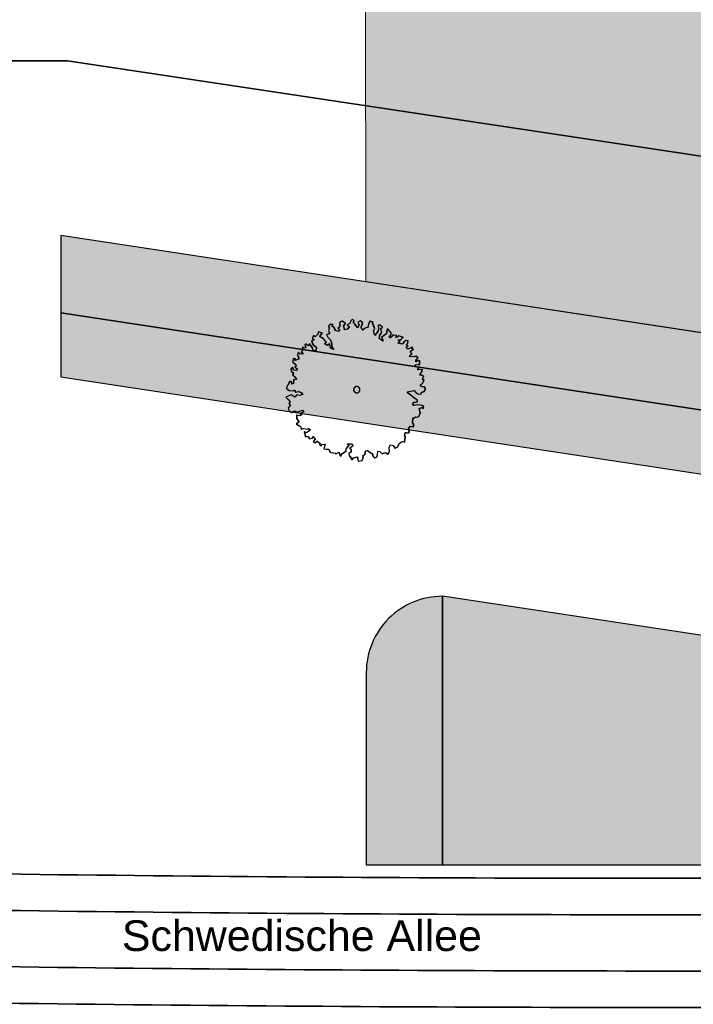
# Model space of a CAD drawing. Header units: metres. Extents: x -5203299 to 2078834, y 245743 to 5816291.
# Tile 227 of 256: x 366372 to 366398, y 5814219 to 5814258. Entities that reach past the tile are written whole.
import ezdxf

# ---------------------------------------------------------------- set-up
doc = ezdxf.new("R2010")
doc.units = ezdxf.units.M
doc.header["$LTSCALE"] = 0.5
for name, color, linetype, lineweight in [('02.02_Nutzung. Gebäude-Gewerbe Neubau', 7, 'Continuous', 9), ('30 -39 Baustelle- Fläche', 7, 'Continuous', 15), ('99.04_Erschließung_VP-S-Borde-Kantenstein', 7, 'Continuous', 25), ('CS_XREF_Straßenpl-Bäume', 7, 'Continuous', 25), ('Keine', 7, 'Continuous', 9)]:
    doc.layers.add(name, color=color, linetype=linetype, lineweight=lineweight)
for name, color, linetype, lineweight, true_color in [('30 -34 Innenwände- 4 Türen_Fenster', 7, 'Continuous', 15, 0x9955ff), ('99.04_Erschließung_VP-S-Farben-Gehweg-Betonsteinpflaster', 7, 'Continuous', 25, 0xffd6a8), ('99.04_Erschließung_VP-S-Farben-Grünflächen', 7, 'Continuous', 25, 0xc2e687), ('99.04_Erschließung_VP-S-Farben-Mulde', 7, 'Continuous', 25, 0xa8ffff), ('99.04_Gleisplanung VP 02_23-EB-1236L-A-FAHRKANTE', 150, 'Continuous', 35, 0x007fff), ('99.04_Gleisplanung VP 02_23-EB-1236R-A-FAHRKANTE', 150, 'Continuous', 35, 0x007fff), ('S-Baum', 7, 'Continuous', 25, 0x4c994c)]:
    doc.layers.add(name, color=color, linetype=linetype, lineweight=lineweight, true_color=true_color)
doc.styles.add('Arial', font='arial.ttf')

# ---------------------------------------------------------------- blocks, each defined once
blk = doc.blocks.new('Gruppe-15')
at = {"layer": 'S-Baum', "flags": 128}
blk.add_lwpolyline([(366387.702, 5814243.416), (366387.635, 5814243.418), (366387.556, 5814243.44), (366387.558, 5814243.488), (366387.648, 5814243.573), (366387.692, 5814243.688), (366387.645, 5814243.709), (366387.646, 5814243.757), (366387.685, 5814243.815), (366387.611, 5814243.877), (366387.531, 5814243.868), (366387.544, 5814243.908), (366387.615, 5814244.013), (366387.626, 5814244.08), (366387.539, 5814244.103), (366387.442, 5814244.078), (366387.502, 5814244.183), (366387.358, 5814244.197), (366387.35, 5814244.276), (366387.449, 5814244.293), (366387.526, 5814244.29), (366387.521, 5814244.398), (366387.541, 5814244.425), (366387.454, 5814244.448), (366387.374, 5814244.403), (366387.376, 5814244.479), (366387.458, 5814244.556), (366387.381, 5814244.618), (366387.301, 5814244.601), (366387.225, 5814244.603), (366387.125, 5814244.595), (366387.148, 5814244.665), (366387.228, 5814244.699), (366387.151, 5814244.773), (366387.222, 5814244.858), (366387.291, 5814244.884), (366387.235, 5814244.914), (366387.238, 5814244.982), (366387.148, 5814244.937), (366387.059, 5814244.892), (366386.991, 5814244.982), (366387.072, 5814245.019), (366387.005, 5814245.049), (366387.048, 5814245.135), (366387.07, 5814245.222), (366386.983, 5814245.245), (366386.902, 5814245.18), (366386.86, 5814245.102), (366386.772, 5814245.105), (366386.666, 5814245.148), (366386.746, 5814245.185), (366386.67, 5814245.267), (366386.789, 5814245.263), (366386.82, 5814245.338), (366386.88, 5814245.356), (366386.773, 5814245.391), (366386.704, 5814245.421), (366386.645, 5814245.364), (366386.585, 5814245.358), (366386.616, 5814245.433), (366386.52, 5814245.447), (366386.461, 5814245.449), (366386.419, 5814245.391), (366386.37, 5814245.345), (366386.312, 5814245.395), (366386.373, 5814245.452), (366386.415, 5814245.51), (366386.35, 5814245.609), (366386.266, 5814245.699), (366386.233, 5814245.661), (366386.208, 5814245.506), (366386.118, 5814245.43), (366386.028, 5814245.376), (366386.082, 5814245.208), (366385.93, 5814245.32), (366385.963, 5814245.466), (366386.035, 5814245.571), (366385.983, 5814245.701), (366386.061, 5814245.766), (366385.976, 5814245.837), (366385.888, 5814245.84), (366385.904, 5814245.723), (366385.88, 5814245.605), (366385.759, 5814245.434), (366385.705, 5814245.611), (366385.748, 5814245.708), (366385.676, 5814245.915), (366385.689, 5814245.962), (366385.571, 5814245.997), (366385.511, 5814245.892), (366385.487, 5814245.765), (366385.378, 5814245.73), (366385.276, 5814245.645), (366385.22, 5814245.746), (366385.277, 5814245.928), (366385.192, 5814246.01), (366385.091, 5814245.954), (366385.136, 5814245.857), (366385.084, 5814245.731), (366384.981, 5814245.879), (366384.916, 5814245.952), (366384.946, 5814246.019), (366384.88, 5814246.08), (366384.801, 5814246.004), (366384.787, 5814245.916), (366384.669, 5814245.861), (366384.754, 5814245.779), (366384.672, 5814245.686), (366384.575, 5814245.661), (366384.533, 5814245.814), (366384.529, 5814245.818), (366384.603, 5814245.911), (366384.479, 5814246.003), (366384.39, 5814245.97), (366384.375, 5814245.863), (366384.383, 5814245.775), (366384.311, 5814245.726), (366384.38, 5814245.676), (366384.326, 5814245.598), (366384.203, 5814245.634), (366384.148, 5814245.763), (366384.07, 5814245.794), (366384.112, 5814245.871), (366383.996, 5814245.864), (366383.943, 5814245.818), (366383.96, 5814245.718), (366383.937, 5814245.631), (366383.985, 5814245.533), (366383.932, 5814245.487), (366383.855, 5814245.478), (366383.908, 5814245.369), (366384.012, 5814245.269), (366384.058, 5814245.121), (366384.062, 5814244.993), (366384.138, 5814244.883), (366384.012, 5814244.936), (366383.978, 5814245.104), (366383.897, 5814245.047), (366383.783, 5814245.11), (366383.854, 5814245.176), (366383.722, 5814245.316), (366383.589, 5814245.4), (366383.69, 5814245.524), (366383.536, 5814245.577), (366383.513, 5814245.482), (366383.411, 5814245.386), (366383.356, 5814245.436), (366383.301, 5814245.33), (366383.37, 5814245.271), (366383.269, 5814245.215), (366383.324, 5814245.078), (366383.456, 5814244.974), (366383.443, 5814244.847), (366383.335, 5814244.831), (366383.308, 5814244.94), (366383.197, 5814245.102), (366383.135, 5814245.033), (366383.05, 5814245.096), (366383.001, 5814245.077), (366383.036, 5814244.949), (366382.977, 5814244.942), (366382.91, 5814244.973), (366382.908, 5814244.905), (366382.905, 5814244.826), (366382.864, 5814244.791), (366382.949, 5814244.72), (366382.821, 5814244.704), (366382.756, 5814244.774), (366382.704, 5814244.669), (366382.751, 5814244.628), (366382.758, 5814244.5), (366382.617, 5814244.445), (366382.631, 5814244.516), (366382.561, 5814244.535), (366382.519, 5814244.392), (366382.586, 5814244.35), (366382.67, 5814244.24), (366382.609, 5814244.194), (366382.695, 5814244.14), (366382.684, 5814244.064), (366382.565, 5814244.068), (366382.521, 5814244.177), (366382.459, 5814244.12), (366382.468, 5814244.032), (366382.553, 5814243.969), (366382.522, 5814243.883), (366382.607, 5814243.812), (366382.691, 5814243.702), (366382.664, 5814243.714), (366382.563, 5814243.686), (366382.559, 5814243.551), (366382.478, 5814243.514), (366382.5, 5814243.581), (366382.434, 5814243.631), (366382.394, 5814243.604), (366382.269, 5814243.365), (366382.394, 5814243.273), (366382.529, 5814243.257), (366382.589, 5814243.286), (366382.643, 5814243.205), (366382.763, 5814243.23), (366382.858, 5814243.19), (366382.915, 5814243.117), (366382.806, 5814243.072), (366382.691, 5814243.105), (366382.608, 5814243.011), (366382.55, 5814243.053), (366382.464, 5814243.095), (366382.257, 5814243.012), (366382.35, 5814242.913), (366382.435, 5814242.83), (366382.376, 5814242.765), (366382.431, 5814242.695), (366382.35, 5814242.582), (366382.375, 5814242.482), (366382.489, 5814242.399), (366382.599, 5814242.474), (366382.704, 5814242.422), (366382.825, 5814242.466), (366382.913, 5814242.492), (366382.96, 5814242.434), (366382.822, 5814242.37), (366382.879, 5814242.309), (366382.807, 5814242.28), (366382.683, 5814242.304), (366382.679, 5814242.169), (366382.77, 5814242.03), (366382.672, 5814241.954), (366382.757, 5814241.892), (366382.832, 5814241.852), (366382.869, 5814241.752), (366382.929, 5814241.778), (366383.055, 5814241.757), (366383.123, 5814241.743), (366383.152, 5814241.771), (366383.218, 5814241.712), (366383.067, 5814241.598), (366382.981, 5814241.641), (366383.026, 5814241.464), (366383.142, 5814241.46), (366383.187, 5814241.371), (366383.295, 5814241.395), (366383.329, 5814241.462), (366383.413, 5814241.371), (366383.342, 5814241.278), (366383.342, 5814241.266), (366383.416, 5814241.207), (366383.487, 5814241.281), (366383.603, 5814241.201), (366383.589, 5814241.142), (366383.647, 5814241.092), (366383.677, 5814241.147), (366383.805, 5814241.154), (366383.751, 5814240.97), (366383.847, 5814240.966), (366383.946, 5814240.963), (366383.963, 5814240.906), (366384.001, 5814240.845), (366384.049, 5814240.832), (366384.203, 5814240.799), (366384.222, 5814240.77), (366384.243, 5814240.789), (366384.352, 5814240.842), (366384.376, 5814240.733), (366384.414, 5814240.684), (366384.477, 5814240.789), (366384.628, 5814240.883), (366384.631, 5814240.979), (366384.743, 5814241.103), (366384.674, 5814241.173), (366384.833, 5814241.168), (366384.907, 5814241.097), (366384.768, 5814241.003), (366384.826, 5814240.964), (366384.822, 5814240.845), (366384.733, 5814240.809), (366384.747, 5814240.712), (366384.785, 5814240.671), (366384.86, 5814240.541), (366384.922, 5814240.627), (366385.067, 5814240.662), (366385.101, 5814240.494), (366385.258, 5814240.519), (366385.302, 5814240.645), (366385.284, 5814240.714), (366385.373, 5814240.75), (366385.398, 5814240.894), (366385.467, 5814240.911), (366385.525, 5814240.87), (366385.657, 5814240.778), (366385.685, 5814240.68), (366385.751, 5814240.619), (366385.831, 5814240.647), (366385.862, 5814240.734), (366385.876, 5814240.889), (366385.955, 5814240.875), (366386.04, 5814240.784), (366386.177, 5814240.831), (366386.274, 5814240.768), (366386.336, 5814240.854), (366386.322, 5814241.021), (366386.363, 5814241.127), (366386.481, 5814241.103), (366386.554, 5814241.002), (366386.655, 5814241.058), (366386.727, 5814241.202), (366386.837, 5814241.267), (366386.935, 5814241.243), (366386.962, 5814241.458), (366386.923, 5814241.467), (366386.956, 5814241.613), (366387.016, 5814241.611), (366387.092, 5814241.6), (366387.113, 5814241.628), (366387.113, 5814241.636), (366387.08, 5814241.745), (366387.152, 5814241.861), (366387.188, 5814241.849), (366387.287, 5814241.857), (366387.289, 5814241.916), (366387.245, 5814242.014), (366387.259, 5814242.189), (366387.29, 5814242.188), (366387.36, 5814242.233), (366387.407, 5814242.223), (366387.487, 5814242.249), (366387.548, 5814242.374), (366387.507, 5814242.562), (366387.616, 5814242.607), (366387.673, 5814242.557), (366387.676, 5814242.644), (366387.61, 5814242.686), (366387.432, 5814242.712), (366387.296, 5814242.685), (366387.25, 5814242.746), (366387.291, 5814242.804), (366387.428, 5814242.82), (366387.439, 5814242.896), (366387.317, 5814242.968), (366387.088, 5814243.154), (366387.031, 5814243.223), (366387.296, 5814243.271), (366387.372, 5814243.192), (366387.478, 5814243.129), (366387.594, 5814243.136), (366387.587, 5814243.193), (366387.587, 5814243.193), (366387.705, 5814243.237), (366387.756, 5814243.335)], close=True, dxfattribs=at)
at = {"layer": 'S-Baum'}
blk.add_rational_spline([(366385.014, 5814243.185), (366384.776, 5814243.248), (366384.84, 5814243.486), (366385.078, 5814243.423), (366385.315, 5814243.359), (366385.252, 5814243.121), (366385.014, 5814243.185)], [1, 0.333333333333, 0.333333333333, 1, 0.333333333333, 0.333333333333, 1], degree=3, knots=[0, 0, 0, 0, 0.5, 0.5, 0.5, 1, 1, 1, 1], dxfattribs=at)
blk = doc.blocks.new('_25-01-10_187 KRA_CS_LP4_Außenanlagenplan (3D)')
at = {"layer": 'CS_XREF_Straßenpl-Bäume'}
blk.add_blockref('Gruppe-15', (0, 0), dxfattribs=at)
blk = doc.blocks.new('Gruppe-450')
at = {"layer": 'S-Baum', "flags": 128}
blk.add_lwpolyline([(-205.109, 37.708), (-205.177, 37.71), (-205.255, 37.733), (-205.254, 37.781), (-205.163, 37.865), (-205.119, 37.98), (-205.167, 38.001), (-205.165, 38.049), (-205.126, 38.107), (-205.201, 38.169), (-205.28, 38.161), (-205.268, 38.2), (-205.196, 38.305), (-205.185, 38.372), (-205.272, 38.395), (-205.369, 38.37), (-205.309, 38.476), (-205.453, 38.489), (-205.462, 38.569), (-205.362, 38.585), (-205.286, 38.582), (-205.291, 38.69), (-205.27, 38.718), (-205.357, 38.74), (-205.438, 38.695), (-205.435, 38.771), (-205.353, 38.848), (-205.43, 38.91), (-205.51, 38.893), (-205.587, 38.895), (-205.686, 38.887), (-205.664, 38.957), (-205.583, 38.991), (-205.66, 39.065), (-205.589, 39.15), (-205.52, 39.176), (-205.576, 39.206), (-205.574, 39.274), (-205.663, 39.229), (-205.752, 39.184), (-205.82, 39.274), (-205.739, 39.311), (-205.806, 39.341), (-205.764, 39.428), (-205.741, 39.514), (-205.828, 39.537), (-205.909, 39.472), (-205.952, 39.394), (-206.039, 39.397), (-206.145, 39.44), (-206.065, 39.477), (-206.141, 39.559), (-206.023, 39.555), (-205.992, 39.63), (-205.932, 39.648), (-206.038, 39.683), (-206.108, 39.714), (-206.166, 39.656), (-206.226, 39.65), (-206.195, 39.725), (-206.291, 39.74), (-206.35, 39.742), (-206.392, 39.684), (-206.442, 39.637), (-206.499, 39.687), (-206.438, 39.745), (-206.396, 39.803), (-206.461, 39.901), (-206.546, 39.992), (-206.578, 39.953), (-206.603, 39.798), (-206.693, 39.722), (-206.783, 39.669), (-206.729, 39.5), (-206.881, 39.613), (-206.848, 39.759), (-206.776, 39.864), (-206.829, 39.993), (-206.75, 40.058), (-206.835, 40.129), (-206.923, 40.132), (-206.907, 40.015), (-206.931, 39.897), (-207.053, 39.726), (-207.106, 39.903), (-207.063, 40.001), (-207.135, 40.207), (-207.123, 40.254), (-207.24, 40.29), (-207.3, 40.184), (-207.325, 40.058), (-207.433, 40.022), (-207.535, 39.937), (-207.591, 40.038), (-207.534, 40.22), (-207.619, 40.302), (-207.72, 40.246), (-207.675, 40.149), (-207.728, 40.023), (-207.83, 40.171), (-207.896, 40.244), (-207.865, 40.311), (-207.931, 40.372), (-208.01, 40.296), (-208.024, 40.209), (-208.142, 40.153), (-208.057, 40.071), (-208.14, 39.978), (-208.237, 39.953), (-208.279, 40.107), (-208.282, 40.11), (-208.208, 40.204), (-208.333, 40.295), (-208.421, 40.262), (-208.436, 40.155), (-208.428, 40.067), (-208.5, 40.018), (-208.431, 39.968), (-208.485, 39.89), (-208.608, 39.926), (-208.663, 40.055), (-208.742, 40.086), (-208.699, 40.164), (-208.816, 40.156), (-208.868, 40.11), (-208.852, 40.01), (-208.874, 39.923), (-208.827, 39.826), (-208.879, 39.779), (-208.956, 39.771), (-208.903, 39.661), (-208.799, 39.562), (-208.753, 39.413), (-208.749, 39.285), (-208.673, 39.175), (-208.799, 39.228), (-208.833, 39.396), (-208.914, 39.339), (-209.028, 39.402), (-208.958, 39.468), (-209.089, 39.608), (-209.222, 39.692), (-209.121, 39.816), (-209.275, 39.869), (-209.298, 39.774), (-209.401, 39.678), (-209.456, 39.728), (-209.51, 39.622), (-209.441, 39.564), (-209.542, 39.508), (-209.488, 39.37), (-209.355, 39.266), (-209.368, 39.14), (-209.476, 39.123), (-209.504, 39.232), (-209.614, 39.394), (-209.676, 39.325), (-209.761, 39.388), (-209.81, 39.37), (-209.775, 39.241), (-209.835, 39.235), (-209.901, 39.265), (-209.904, 39.197), (-209.906, 39.118), (-209.947, 39.083), (-209.862, 39.012), (-209.99, 38.997), (-210.055, 39.067), (-210.107, 38.961), (-210.06, 38.92), (-210.053, 38.792), (-210.194, 38.738), (-210.18, 38.808), (-210.25, 38.827), (-210.292, 38.684), (-210.225, 38.642), (-210.141, 38.532), (-210.202, 38.486), (-210.117, 38.432), (-210.128, 38.356), (-210.246, 38.36), (-210.291, 38.469), (-210.352, 38.412), (-210.344, 38.324), (-210.258, 38.262), (-210.289, 38.175), (-210.204, 38.104), (-210.12, 37.994), (-210.148, 38.006), (-210.248, 37.978), (-210.253, 37.843), (-210.333, 37.806), (-210.311, 37.873), (-210.377, 37.923), (-210.418, 37.896), (-210.542, 37.657), (-210.418, 37.565), (-210.282, 37.549), (-210.222, 37.579), (-210.168, 37.497), (-210.048, 37.522), (-209.953, 37.482), (-209.897, 37.409), (-210.006, 37.365), (-210.121, 37.397), (-210.203, 37.303), (-210.261, 37.345), (-210.347, 37.388), (-210.554, 37.304), (-210.461, 37.205), (-210.376, 37.123), (-210.435, 37.057), (-210.381, 36.987), (-210.461, 36.874), (-210.436, 36.774), (-210.323, 36.691), (-210.213, 36.766), (-210.107, 36.715), (-209.986, 36.759), (-209.898, 36.784), (-209.852, 36.726), (-209.99, 36.662), (-209.932, 36.601), (-210.004, 36.572), (-210.128, 36.596), (-210.132, 36.461), (-210.041, 36.322), (-210.14, 36.246), (-210.054, 36.184), (-209.979, 36.144), (-209.943, 36.044), (-209.882, 36.07), (-209.756, 36.049), (-209.688, 36.036), (-209.659, 36.063), (-209.593, 36.004), (-209.744, 35.89), (-209.831, 35.933), (-209.786, 35.756), (-209.67, 35.752), (-209.625, 35.663), (-209.516, 35.687), (-209.483, 35.754), (-209.398, 35.664), (-209.469, 35.57), (-209.47, 35.558), (-209.395, 35.499), (-209.325, 35.573), (-209.209, 35.493), (-209.222, 35.434), (-209.164, 35.384), (-209.134, 35.44), (-209.006, 35.447), (-209.061, 35.262), (-208.965, 35.258), (-208.866, 35.255), (-208.848, 35.198), (-208.81, 35.137), (-208.763, 35.124), (-208.608, 35.091), (-208.589, 35.062), (-208.569, 35.081), (-208.459, 35.134), (-208.435, 35.025), (-208.397, 34.976), (-208.334, 35.081), (-208.184, 35.175), (-208.18, 35.271), (-208.069, 35.395), (-208.137, 35.465), (-207.979, 35.46), (-207.905, 35.389), (-208.044, 35.295), (-207.985, 35.256), (-207.989, 35.138), (-208.078, 35.101), (-208.065, 35.004), (-208.027, 34.964), (-207.952, 34.834), (-207.889, 34.919), (-207.744, 34.954), (-207.71, 34.786), (-207.553, 34.812), (-207.509, 34.937), (-207.527, 35.006), (-207.438, 35.043), (-207.413, 35.186), (-207.345, 35.203), (-207.287, 35.162), (-207.154, 35.07), (-207.126, 34.973), (-207.06, 34.911), (-206.98, 34.939), (-206.949, 35.026), (-206.935, 35.181), (-206.856, 35.167), (-206.772, 35.077), (-206.634, 35.123), (-206.537, 35.06), (-206.475, 35.146), (-206.489, 35.313), (-206.449, 35.419), (-206.331, 35.395), (-206.258, 35.294), (-206.157, 35.35), (-206.084, 35.495), (-205.974, 35.559), (-205.876, 35.536), (-205.849, 35.75), (-205.888, 35.76), (-205.855, 35.906), (-205.796, 35.904), (-205.719, 35.892), (-205.699, 35.92), (-205.698, 35.929), (-205.732, 36.037), (-205.66, 36.154), (-205.623, 36.141), (-205.524, 36.149), (-205.522, 36.208), (-205.567, 36.306), (-205.552, 36.481), (-205.521, 36.48), (-205.452, 36.526), (-205.404, 36.515), (-205.324, 36.541), (-205.263, 36.666), (-205.305, 36.854), (-205.196, 36.899), (-205.138, 36.849), (-205.135, 36.936), (-205.201, 36.978), (-205.379, 37.004), (-205.516, 36.978), (-205.562, 37.039), (-205.52, 37.097), (-205.384, 37.112), (-205.373, 37.188), (-205.495, 37.26), (-205.723, 37.446), (-205.78, 37.516), (-205.516, 37.563), (-205.439, 37.484), (-205.334, 37.421), (-205.217, 37.429), (-205.224, 37.485), (-205.224, 37.485), (-205.106, 37.53), (-205.055, 37.627)], close=True, dxfattribs=at)
at = {"layer": 'S-Baum'}
blk.add_rational_spline([(-207.798, 37.477), (-208.035, 37.541), (-207.972, 37.778), (-207.734, 37.715), (-207.496, 37.651), (-207.56, 37.413), (-207.798, 37.477)], [1, 0.333333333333, 0.333333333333, 1, 0.333333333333, 0.333333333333, 1], degree=3, knots=[0, 0, 0, 0, 0.5, 0.5, 0.5, 1, 1, 1, 1], dxfattribs=at)
blk = doc.blocks.new('_23-07-06_Massenplan_TB_Weiterführende Schule (3D)')
at = {"layer": '02.02_Nutzung. Gebäude-Gewerbe Neubau', "linetype": 'Continuous', "lineweight": 0}
blk.add_hatch(color=9, dxfattribs=at).paths.add_polyline_path([(-193.915, 53.448), (-193.941, 78.86), (-171.44, 78.881), (-171.451, 92.381), (-207.451, 92.351), (-207.409, 41.839), (-185.406, 38.499), (-185.418, 52.158)])
at = {"layer": '99.04_Erschließung_VP-S-Farben-Gehweg-Betonsteinpflaster', "linetype": 'Continuous', "lineweight": 0, "true_color": 0xffd6a8}
h = blk.add_hatch(color=41, dxfattribs=at)
edge = h.paths.add_edge_path()
edge.add_line((-110.137, 30.4), (-132.045, 30.4))
edge.add_line((-132.045, 30.4), (-219.411, 43.661))
edge.add_line((-219.411, 43.661), (-219.408, 40.626))
edge.add_line((-219.408, 40.626), (-119.102, 25.401))
edge.add_arc((-112.461, 69.15), 44.25, 261.3692, 270)
edge.add_line((-112.461, 24.9), (-110.137, 24.9))
edge.add_line((-110.137, 24.9), (-110.137, 30.4))
at = {"layer": '99.04_Erschließung_VP-S-Farben-Grünflächen', "linetype": 'Continuous', "lineweight": 0, "true_color": 0xc2e687}
blk.add_hatch(color=71, dxfattribs=at).paths.add_polyline_path([(-204.387, 29.462), (-204.387, 18.888), (-110.137, 18.888), (-110.137, 19.15), (-136.225, 19.15)])
at = {"layer": '99.04_Erschließung_VP-S-Farben-Mulde', "linetype": 'Continuous', "lineweight": 0, "true_color": 0xa8ffff}
h = blk.add_hatch(color=131, dxfattribs=at)
edge = h.paths.add_edge_path()
edge.add_line((-219.408, 40.626), (-219.406, 38.097))
edge.add_line((-219.406, 38.097), (-119.477, 22.929))
edge.add_arc((-112.461, 69.15), 46.75, 261.3692, 270)
edge.add_line((-112.461, 22.4), (-110.137, 22.4))
edge.add_line((-110.137, 22.4), (-110.137, 24.9))
edge.add_line((-110.137, 24.9), (-112.461, 24.9))
edge.add_line((-112.461, 24.9), (-112.461, 24.9))
edge.add_arc((-112.428, 69.59), 44.69, 261.4117, 269.9574, ccw=False)
edge.add_line((-119.102, 25.401), (-119.102, 25.401))
edge.add_line((-119.102, 25.401), (-219.408, 40.626))
h = blk.add_hatch(color=131, dxfattribs=at)
edge = h.paths.add_edge_path()
edge.add_line((-219.408, 40.626), (-219.406, 38.097))
edge.add_line((-219.406, 38.097), (-119.477, 22.929))
edge.add_arc((-112.461, 69.15), 46.75, 261.3692, 270)
edge.add_line((-112.461, 22.4), (-110.137, 22.4))
edge.add_line((-110.137, 22.4), (-110.137, 24.9))
edge.add_line((-110.137, 24.9), (-112.461, 24.9))
edge.add_arc((-112.428, 69.59), 44.69, 261.4117, 269.9574, ccw=False)
edge.add_line((-119.102, 25.401), (-219.408, 40.626))
h = blk.add_hatch(color=131, dxfattribs=at)
edge = h.paths.add_edge_path()
edge.add_line((-207.387, 18.888), (-204.387, 18.888))
edge.add_line((-204.387, 18.888), (-204.387, 29.462))
edge.add_arc((-204.387, 26.462), 3, 90, 180)
edge.add_line((-207.387, 26.462), (-207.387, 18.888))
at = {"layer": '02.02_Nutzung. Gebäude-Gewerbe Neubau', "flags": 128}
blk.add_lwpolyline([(-193.915, 53.448), (-193.941, 78.86), (-171.44, 78.881), (-171.451, 92.381), (-207.451, 92.351), (-207.409, 41.839), (-185.406, 38.499), (-185.418, 52.158)], close=True, dxfattribs=at)
at = {"layer": '99.04_Erschließung_VP-S-Borde-Kantenstein', "lineweight": 9}
for p, q in [((-132.045, 30.4), (-219.411, 43.661)), ((-119.102, 25.401), (-219.408, 40.626))]:
    blk.add_line(p, q, dxfattribs=at)
at = {"layer": '99.04_Erschließung_VP-S-Farben-Gehweg-Betonsteinpflaster', "flags": 128}
blk.add_lwpolyline([(-110.137, 30.4), (-132.045, 30.4), (-219.411, 43.661), (-219.408, 40.626), (-119.102, 25.401, 0.037677), (-112.461, 24.9), (-110.137, 24.9)], format="xyb", close=True, dxfattribs=at)
at = {"layer": '99.04_Erschließung_VP-S-Farben-Grünflächen', "flags": 128}
blk.add_lwpolyline([(-204.387, 29.462), (-204.387, 18.888), (-110.137, 18.888), (-110.137, 19.15), (-136.225, 19.15)], close=True, dxfattribs=at)
at = {"layer": '99.04_Erschließung_VP-S-Farben-Mulde', "flags": 128}
for points in [[(-219.408, 40.626), (-219.406, 38.097), (-119.477, 22.929, 0.037677), (-112.461, 22.4), (-110.137, 22.4), (-110.137, 24.9), (-112.461, 24.9), (-112.461, 24.9, -0.037305), (-119.102, 25.401), (-119.102, 25.401)], [(-219.408, 40.626), (-219.406, 38.097), (-119.477, 22.929, 0.037677), (-112.461, 22.4), (-110.137, 22.4), (-110.137, 24.9), (-112.461, 24.9, -0.037305), (-119.102, 25.401)], [(-207.387, 18.888), (-204.387, 18.888), (-204.387, 29.462, 0.414214), (-207.387, 26.462)]]:
    blk.add_lwpolyline(points, format="xyb", close=True, dxfattribs=at)
at = {"layer": '99.04_Gleisplanung VP 02_23-EB-1236L-A-FAHRKANTE', "flags": 128}
for points in [[(562.055, 14.664), (-195.677, 14.713, -0.005965), (-243.369, 15.285), (-544.421, 22.489)], [(562.055, 13.229), (-195.677, 13.278), (-195.677, 13.278, -0.005965), (-243.404, 13.85), (-243.404, 13.85), (-243.404, 13.85), (-544.456, 21.055, -0.000153)]]:
    blk.add_lwpolyline(points, format="xyb", dxfattribs=at)
at = {"layer": '99.04_Gleisplanung VP 02_23-EB-1236R-A-FAHRKANTE', "flags": 128}
for points in [[(563.016, 18.313), (-195.633, 18.362), (-195.633, 18.362, -0.005965), (-243.325, 18.934), (-544.406, 26.139)], [(563.016, 16.878), (-195.633, 16.927, -0.005965), (-243.36, 17.5), (-544.44, 24.705)]]:
    blk.add_lwpolyline(points, format="xyb", dxfattribs=at)
at = {"layer": 'S-Baum'}
blk.add_blockref('Gruppe-450', (0, 0), dxfattribs=at)
blk = doc.blocks.new('Gruppe-12170')
at = {"layer": '30 -39 Baustelle- Fläche', "color": 171, "linetype": 'Continuous', "lineweight": 35, "true_color": 0x7f7fff, "flags": 128}
for points in [[(-219.136, 50.542), (-265.888, 50.542), (-265.899, 0.032), (-270.134, -44.322), (-270.134, -108.936)], [(-63.576, 37.5), (-132.5, 37.5), (-219.136, 50.542)]]:
    blk.add_lwpolyline(points, dxfattribs=at)
blk = doc.blocks.new('_BE Phase 5 (3D)')
at = {"layer": 'Keine', "color": 7}
blk.add_blockref('Gruppe-12170', (0, 0), dxfattribs=at)
at = {"layer": '30 -39 Baustelle- Fläche', "color": 7, "insert": (-217.003, 16.71), "char_height": 1.20826, "attachment_point": 1, "line_spacing_factor": 0.970715, "style": 'Arial'}
blk.add_mtext('Schwedische Allee', dxfattribs=at)

msp = doc.modelspace()

# ---------------------------------------------------------------- block references
at = {"layer": '30 -34 Innenwände- 4 Türen_Fenster', "color": 1}
msp.add_blockref('_25-01-10_187 KRA_CS_LP4_Außenanlagenplan (3D)', (0, 0), dxfattribs=at)

# ---------------------------------------------------------------- next in the draw order: block references
at = {"layer": 'Keine', "color": 1}
msp.add_blockref('_23-07-06_Massenplan_TB_Weiterführende Schule (3D)', (366592.803, 5814205.708), dxfattribs=at)

# ---------------------------------------------------------------- next in the draw order: block references
msp.add_blockref('_BE Phase 5 (3D)', (366592.803, 5814205.708), dxfattribs=at)

doc.saveas('drawing.dxf')
